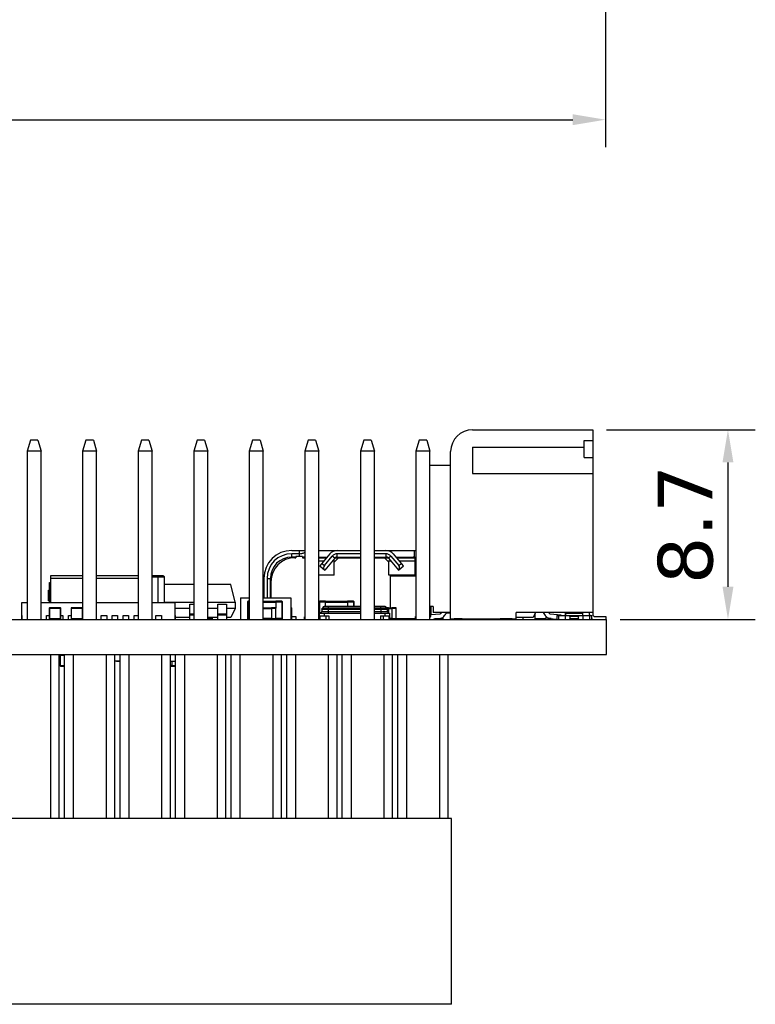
# Model space of a CAD drawing. Header units: millimetres. Extents: x 170 to 326, y 157 to 284.
# Tile 36 of 117: x 281 to 315, y 157 to 202. Entities that reach past the tile are written whole.
import ezdxf

# ---------------------------------------------------------------- set-up
doc = ezdxf.new("R2010")
doc.units = ezdxf.units.MM
doc.header["$LTSCALE"] = 30.734
doc.header["$PDMODE"] = 3
doc.header["$PDSIZE"] = 0.3125
doc.layers.get('0').update_dxf_attribs({"linetype": 'CONTINUOUS'})
doc.layers.get('Defpoints').update_dxf_attribs({"linetype": 'CONTINUOUS'})
doc.layers.add('dim', color=6, linetype='CONTINUOUS', lineweight=9)
doc.styles.add('Verdana', font='verdana.ttf', dxfattribs={"height": 2.5})
doc.dimstyles.new('aaaaaaaa 3.0', dxfattribs={"dimtxt": 2.5, "dimasz": 1.5, "dimexe": 1.25, "dimexo": 0.625, "dimtad": 1, "dimdec": 1, "dimzin": 9, "dimdsep": 46, "dimtxsty": 'Verdana', "dimcen": 0, "dimazin": 0, "dimtfac": 1, "dimtofl": 0, "dimtmove": 0, "dimatfit": 3, "dimfxl": 1, "dimlwd": 25, "dimlwe": 25, "dimarcsym": 0})

# ---------------------------------------------------------------- blocks, each defined once
blk = doc.blocks.new('*D9')
at = {"layer": 'Defpoints', "color": 0}
for p in [(223.204, 216.126), (308.179, 215.656), (308.179, 197.799)]:
    blk.add_point(p, dxfattribs=at)
at = {"layer": 'dim', "color": 0, "lineweight": 25}
for p, q in [((223.204, 215.501), (223.204, 196.549)), ((308.179, 215.031), (308.179, 196.549)), ((224.704, 197.799), (306.679, 197.799))]:
    blk.add_line(p, q, dxfattribs=at)
at = {"layer": 'dim', "color": 0}
for points in [[(224.704, 198.049), (224.704, 197.549), (223.204, 197.799)], [(306.679, 197.549), (306.679, 198.049), (308.179, 197.799)]]:
    blk.add_solid(points, dxfattribs=at)
at = {"layer": 'dim', "color": 0, "insert": (265.691, 199.731), "char_height": 2.5, "attachment_point": 5, "style": 'Verdana'}
blk.add_mtext('85', dxfattribs=at)
blk = doc.blocks.new('*D26')
at = {"layer": 'Defpoints', "color": 0}
for p in [(307.598, 183.62), (308.216, 174.935), (313.777, 174.935)]:
    blk.add_point(p, dxfattribs=at)
at = {"layer": 'dim', "color": 0, "lineweight": 25}
for p, q in [((308.223, 183.62), (315.027, 183.62)), ((313.777, 182.12), (313.777, 176.435)), ((308.841, 174.935), (315.027, 174.935))]:
    blk.add_line(p, q, dxfattribs=at)
at = {"layer": 'dim', "color": 0}
for points in [[(314.027, 182.12), (313.527, 182.12), (313.777, 183.62)], [(313.527, 176.435), (314.027, 176.435), (313.777, 174.935)]]:
    blk.add_solid(points, dxfattribs=at)
at = {"layer": 'dim', "color": 0, "insert": (311.844, 179.277), "char_height": 2.5, "attachment_point": 5, "rotation": 90, "style": 'Verdana'}
blk.add_mtext('8.7', dxfattribs=at)

msp = doc.modelspace()

# ---------------------------------------------------------------- linework, layer by layer
at = {"linetype": 'Continuous'}
for p, q in [((302.098, 183.62), (307.598, 183.62)), ((307.598, 183.62), (307.598, 175.17)), ((281.883, 183.135), (281.733, 182.635)), ((282.223, 183.135), (281.883, 183.135)), ((282.223, 183.135), (282.373, 182.635)), ((284.423, 183.135), (284.273, 182.635)), ((284.763, 183.135), (284.423, 183.135)), ((284.763, 183.135), (284.913, 182.635)), ((286.963, 183.135), (286.813, 182.635)), ((287.303, 183.135), (286.963, 183.135)), ((287.303, 183.135), (287.453, 182.635)), ((289.503, 183.135), (289.353, 182.635)), ((289.843, 183.135), (289.503, 183.135)), ((289.843, 183.135), (289.993, 182.635)), ((292.043, 183.135), (291.893, 182.635)), ((292.383, 183.135), (292.043, 183.135)), ((292.383, 183.135), (292.533, 182.635)), ((294.583, 183.135), (294.433, 182.635)), ((294.923, 183.135), (294.583, 183.135)), ((294.923, 183.135), (295.073, 182.635)), ((297.123, 183.135), (296.973, 182.635)), ((297.463, 183.135), (297.123, 183.135)), ((297.463, 183.135), (297.613, 182.635)), ((299.663, 183.135), (299.513, 182.635)), ((300.003, 183.135), (299.663, 183.135)), ((300.003, 183.135), (300.153, 182.635)), ((307.198, 183.13), (307.598, 183.13)), ((307.198, 182.35), (307.198, 183.13)), ((282.373, 182.635), (281.733, 182.635)), ((281.733, 182.635), (281.733, 174.935)), ((282.373, 174.935), (282.373, 182.635)), ((284.913, 182.635), (284.273, 182.635)), ((284.273, 182.635), (284.273, 174.935)), ((284.913, 174.935), (284.913, 182.635)), ((287.453, 182.635), (286.813, 182.635)), ((286.813, 182.635), (286.813, 174.935)), ((287.453, 174.935), (287.453, 182.635)), ((289.993, 182.635), (289.353, 182.635)), ((289.353, 182.635), (289.353, 174.935)), ((289.993, 174.935), (289.993, 182.635)), ((292.533, 182.635), (291.893, 182.635)), ((291.893, 182.635), (291.893, 174.935)), ((292.533, 174.935), (292.533, 182.635)), ((295.073, 182.635), (294.433, 182.635)), ((294.433, 182.635), (294.433, 174.935)), ((295.073, 174.935), (295.073, 182.635)), ((297.613, 182.635), (296.973, 182.635)), ((296.973, 182.635), (296.973, 174.935)), ((297.613, 174.935), (297.613, 182.635)), ((300.153, 182.635), (299.513, 182.635)), ((299.513, 182.635), (299.513, 174.935)), ((300.153, 174.935), (300.153, 182.635)), ((301.098, 174.97), (301.098, 182.62)), ((302.098, 182.82), (307.198, 182.82)), ((302.098, 182.82), (302.098, 181.62)), ((300.153, 182), (301.098, 182)), ((307.198, 182.35), (307.598, 182.35)), ((302.098, 181.62), (307.598, 181.62)), ((293.836, 178.095), (294.433, 178.095)), ((294.166, 177.945), (293.836, 177.945)), ((293.836, 177.795), (293.836, 177.945)), ((294.166, 178.095), (294.166, 177.815)), ((295.073, 178.095), (295.904, 178.095)), ((295.57, 177.933), (295.113, 177.388)), ((295.816, 178.095), (295.816, 178.083)), ((295.916, 178.095), (296.973, 178.095)), ((296.973, 177.945), (295.916, 177.945)), ((295.916, 177.795), (295.916, 177.945)), ((297.613, 178.095), (298.136, 178.095)), ((298.135, 177.945), (297.613, 177.945)), ((298.135, 177.945), (298.135, 177.795)), ((298.148, 178.095), (299.513, 178.095)), ((298.236, 178.083), (298.236, 178.095)), ((298.939, 177.388), (298.482, 177.933)), ((299.436, 178.095), (299.436, 177.795)), ((294.026, 177.795), (293.836, 177.795)), ((293.981, 177.765), (294.026, 177.765)), ((294.326, 177.815), (294.026, 177.815)), ((294.026, 177.815), (294.026, 177.765)), ((294.326, 177.815), (294.326, 177.765)), ((294.433, 177.795), (294.326, 177.795)), ((294.326, 177.765), (294.433, 177.765)), ((295.073, 177.795), (295.454, 177.795)), ((295.073, 177.765), (295.429, 177.765)), ((295.073, 177.615), (295.303, 177.615)), ((295.209, 177.503), (295.325, 177.406)), ((295.325, 177.406), (295.686, 177.837)), ((295.801, 177.741), (295.343, 177.195)), ((295.801, 177.741), (295.686, 177.837)), ((295.696, 177.615), (295.826, 177.615)), ((295.976, 177.765), (295.776, 177.565)), ((295.776, 176.965), (295.776, 177.565)), ((295.828, 177.765), (296.973, 177.765)), ((295.916, 177.795), (296.973, 177.795)), ((297.613, 177.795), (298.135, 177.795)), ((297.613, 177.765), (298.076, 177.765)), ((298.076, 177.765), (298.224, 177.765)), ((298.276, 177.565), (298.076, 177.765)), ((298.225, 177.615), (298.356, 177.615)), ((298.365, 177.837), (298.251, 177.741)), ((298.251, 177.741), (298.709, 177.195)), ((298.276, 176.965), (298.276, 177.565)), ((298.365, 177.837), (298.727, 177.406)), ((298.598, 177.795), (299.513, 177.795)), ((298.623, 177.765), (299.513, 177.765)), ((298.727, 177.406), (298.842, 177.503)), ((298.748, 177.615), (299.476, 177.615)), ((299.049, 177.795), (299.035, 177.765)), ((299.476, 176.965), (299.476, 177.765)), ((295.113, 177.388), (295.343, 177.195)), ((298.709, 177.195), (298.939, 177.388)), ((282.76, 176.635), (282.81, 176.635)), ((282.76, 175.715), (282.76, 176.635)), ((284.273, 176.935), (282.81, 176.935)), ((282.81, 176.935), (282.81, 175.715)), ((282.81, 176.835), (284.273, 176.835)), ((286.813, 176.935), (284.913, 176.935)), ((284.913, 176.835), (286.813, 176.835)), ((287.96, 176.935), (287.453, 176.935)), ((287.453, 176.885), (288.01, 176.885)), ((287.71, 176.935), (287.71, 175.715)), ((288.01, 176.885), (288.008, 176.901)), ((288.009, 176.895), (288.01, 176.885)), ((288.01, 175.715), (288.01, 176.885)), ((292.556, 176.815), (292.556, 175.935)), ((292.706, 176.815), (292.857, 176.815)), ((292.706, 176.815), (292.706, 175.935)), ((292.856, 175.935), (292.856, 176.815)), ((292.857, 176.815), (292.857, 176.265)), ((292.881, 176.665), (292.881, 175.935)), ((295.776, 176.965), (295.073, 176.965)), ((299.476, 176.965), (298.276, 176.965)), ((298.338, 176.935), (299.513, 176.935)), ((298.338, 176.935), (298.338, 175.46)), ((282.71, 176.285), (282.76, 176.285)), ((282.71, 175.785), (282.71, 176.285)), ((289.353, 176.535), (288.01, 176.535)), ((291.053, 176.535), (289.993, 176.535)), ((291.253, 175.735), (291.053, 176.535)), ((281.498, 175.715), (281.733, 175.715)), ((281.498, 174.935), (281.498, 175.715)), ((282.373, 175.715), (284.273, 175.715)), ((282.76, 175.785), (282.71, 175.785)), ((284.913, 175.715), (286.813, 175.715)), ((287.453, 175.715), (288.498, 175.715)), ((288.01, 175.735), (289.353, 175.735)), ((288.498, 174.935), (288.498, 175.715)), ((289.993, 175.735), (291.253, 175.735)), ((291.253, 175.735), (291.253, 175.435)), ((291.488, 175.935), (291.893, 175.935)), ((291.488, 175.935), (291.488, 174.936)), ((291.807, 175.74), (291.893, 175.74)), ((291.807, 175.74), (291.807, 174.98)), ((291.893, 175.77), (291.837, 175.77)), ((291.837, 174.95), (291.837, 175.77)), ((292.533, 175.935), (293.788, 175.935)), ((293.107, 175.76), (292.533, 175.76)), ((292.533, 175.73), (293.107, 175.73)), ((293.377, 175.77), (293.107, 175.77)), ((293.107, 175.77), (293.107, 175.45)), ((293.107, 175.74), (293.408, 175.74)), ((293.377, 175.77), (293.377, 174.95)), ((293.407, 174.98), (293.407, 175.74)), ((293.408, 174.98), (293.408, 175.74)), ((293.788, 175.935), (293.788, 174.936)), ((295.083, 175.74), (295.383, 175.74)), ((295.083, 175.74), (295.083, 175.235)), ((295.383, 175.77), (295.113, 175.77)), ((295.113, 175.235), (295.113, 175.77)), ((295.383, 175.535), (295.383, 175.77)), ((296.383, 175.76), (295.383, 175.76)), ((295.383, 175.73), (296.383, 175.73)), ((296.653, 175.77), (296.383, 175.77)), ((296.383, 175.77), (296.383, 175.535)), ((296.383, 175.74), (296.683, 175.74)), ((296.653, 175.77), (296.653, 175.535)), ((296.683, 175.535), (296.683, 175.74)), ((282.75, 175.45), (283.27, 175.45)), ((282.75, 175.45), (282.75, 174.97)), ((283.25, 175.47), (282.77, 175.47)), ((282.77, 174.95), (282.77, 175.47)), ((283.25, 175.47), (283.25, 174.95)), ((283.27, 174.97), (283.27, 175.45)), ((283.75, 175.45), (284.27, 175.45)), ((283.75, 175.45), (283.75, 174.97)), ((284.25, 175.47), (283.77, 175.47)), ((283.77, 174.95), (283.77, 175.47)), ((284.25, 175.47), (284.25, 174.95)), ((289.178, 175.435), (288.498, 175.435)), ((289.178, 175.635), (289.353, 175.635)), ((289.178, 174.935), (289.178, 175.635)), ((290.448, 175.435), (289.993, 175.435)), ((290.448, 175.635), (290.848, 175.635)), ((290.448, 174.935), (290.448, 175.635)), ((290.848, 175.635), (290.848, 174.935)), ((291.253, 175.435), (290.848, 175.435)), ((291.253, 175.435), (291.053, 175.035)), ((292.908, 175.46), (292.533, 175.46)), ((292.533, 175.44), (292.908, 175.44)), ((293.088, 175.47), (292.908, 175.47)), ((292.908, 175.47), (292.908, 174.95)), ((292.908, 175.45), (293.108, 175.45)), ((293.088, 175.47), (293.088, 174.95)), ((293.108, 174.97), (293.108, 175.45)), ((293.813, 175.47), (293.788, 175.47)), ((293.788, 175.45), (293.833, 175.45)), ((293.813, 175.47), (293.813, 174.95)), ((293.833, 174.97), (293.833, 175.45)), ((293.833, 174.935), (293.833, 175.45)), ((295.17, 175.235), (295.073, 175.235)), ((295.108, 175.225), (296.973, 175.225)), ((295.108, 174.935), (295.108, 175.225)), ((295.208, 175.415), (296.973, 175.415)), ((295.208, 175.415), (295.208, 175.3)), ((295.208, 175.3), (296.973, 175.3)), ((296.973, 175.435), (295.228, 175.435)), ((295.258, 175.475), (296.973, 175.475)), ((295.258, 175.475), (295.258, 175.455)), ((295.258, 175.455), (296.973, 175.455)), ((295.308, 175.225), (295.308, 175.105)), ((296.973, 175.535), (295.318, 175.535)), ((295.498, 175.545), (295.898, 175.545)), ((295.498, 175.535), (295.498, 175.545)), ((295.508, 175.435), (295.508, 175.535)), ((295.508, 175.3), (295.508, 175.415)), ((295.898, 175.535), (295.898, 175.545)), ((298.098, 175.535), (297.613, 175.535)), ((297.613, 175.475), (298.158, 175.475)), ((297.613, 175.455), (298.158, 175.455)), ((298.188, 175.435), (297.613, 175.435)), ((297.613, 175.415), (298.208, 175.415)), ((297.613, 175.3), (298.208, 175.3)), ((297.613, 175.225), (298.308, 175.225)), ((297.908, 175.435), (297.908, 175.535)), ((297.908, 175.415), (297.908, 175.3)), ((298.108, 175.105), (298.108, 175.225)), ((298.158, 175.455), (298.158, 175.475)), ((298.248, 175.47), (298.158, 175.47)), ((298.158, 175.45), (298.268, 175.45)), ((298.208, 175.3), (298.208, 175.415)), ((298.246, 175.235), (298.268, 175.235)), ((298.248, 175.47), (298.248, 175.235)), ((298.408, 175.46), (298.265, 175.46)), ((298.268, 175.235), (298.268, 175.45)), ((298.268, 175.44), (298.408, 175.44)), ((298.268, 175.226), (298.268, 175.235)), ((298.308, 175.225), (298.308, 174.935)), ((298.588, 175.47), (298.408, 175.47)), ((298.408, 175.47), (298.408, 174.95)), ((298.408, 175.45), (298.608, 175.45)), ((298.588, 175.47), (298.588, 174.95)), ((298.608, 174.97), (298.608, 175.45)), ((300.298, 175.525), (300.153, 175.525)), ((300.198, 175.525), (300.198, 175.17)), ((300.298, 175.525), (300.298, 175.25)), ((301.098, 175.25), (300.298, 175.25)), ((300.911, 175.235), (301.098, 175.235)), ((301.073, 175.236), (300.953, 175.236)), ((300.953, 175.236), (300.953, 175.235)), ((300.955, 175.236), (300.955, 175.235)), ((300.969, 175.236), (300.969, 175.235)), ((300.991, 175.235), (300.991, 175.236)), ((300.999, 175.236), (300.999, 175.235)), ((301.038, 175.236), (301.038, 175.235)), ((301.073, 175.236), (301.073, 175.235)), ((307.598, 175.25), (304.098, 175.25)), ((304.098, 174.97), (304.098, 175.25)), ((304.983, 175.25), (304.875, 175.035)), ((304.967, 174.95), (304.967, 175.219)), ((306.337, 175.25), (306.337, 175.121)), ((306.368, 175.25), (306.368, 175.22)), ((306.368, 175.22), (307.128, 175.22)), ((307.128, 175.22), (307.128, 175.25)), ((307.448, 175.17), (307.448, 175.25)), ((223.197, 174.935), (308.216, 174.935)), ((281.498, 175.115), (281.488, 175.115)), ((281.488, 175.115), (281.488, 174.935)), ((282.623, 175.115), (282.75, 175.115)), ((282.623, 174.935), (282.623, 175.115)), ((283.27, 174.97), (282.75, 174.97)), ((282.77, 174.95), (283.25, 174.95)), ((282.873, 174.95), (282.873, 174.935)), ((283.123, 174.935), (283.123, 174.95)), ((283.27, 175.115), (283.373, 175.115)), ((283.373, 175.115), (283.373, 174.935)), ((283.623, 175.115), (283.75, 175.115)), ((283.623, 174.935), (283.623, 175.115)), ((284.27, 174.97), (283.75, 174.97)), ((283.77, 174.95), (284.25, 174.95)), ((283.873, 174.95), (283.873, 174.935)), ((284.123, 174.935), (284.123, 174.95)), ((284.27, 175.115), (284.273, 175.115)), ((285.123, 175.115), (285.373, 175.115)), ((285.123, 174.935), (285.123, 175.115)), ((285.373, 175.115), (285.373, 174.935)), ((285.623, 175.115), (285.873, 175.115)), ((285.623, 174.935), (285.623, 175.115)), ((285.873, 175.115), (285.873, 174.935)), ((286.123, 175.115), (286.373, 175.115)), ((286.123, 174.935), (286.123, 175.115)), ((286.373, 175.115), (286.373, 174.935)), ((286.623, 175.115), (286.813, 175.115)), ((286.623, 174.935), (286.623, 175.115)), ((287.623, 175.115), (287.873, 175.115)), ((287.623, 174.935), (287.623, 175.115)), ((287.873, 175.115), (287.873, 174.935)), ((288.498, 175.115), (288.508, 175.115)), ((288.508, 175.115), (288.508, 174.935)), ((289.178, 175.035), (288.508, 175.035)), ((289.353, 175.186), (289.178, 175.186)), ((289.353, 175.133), (289.178, 175.133)), ((290.448, 175.035), (289.993, 175.035)), ((289.993, 174.985), (290.158, 174.985)), ((290.158, 174.985), (290.158, 175.035)), ((290.208, 174.935), (290.208, 175.035)), ((290.848, 175.186), (290.448, 175.186)), ((290.848, 175.133), (290.448, 175.133)), ((291.053, 175.035), (290.848, 175.035)), ((291.893, 174.98), (291.807, 174.98)), ((291.837, 174.95), (291.893, 174.95)), ((292.908, 174.98), (292.533, 174.98)), ((292.533, 174.96), (292.908, 174.96)), ((292.833, 174.935), (292.833, 174.936)), ((292.833, 174.935), (292.833, 174.936)), ((293.108, 174.97), (292.908, 174.97)), ((292.908, 174.95), (293.088, 174.95)), ((293.033, 174.936), (293.033, 174.935)), ((293.105, 174.96), (293.107, 174.96)), ((293.408, 174.98), (293.107, 174.98)), ((293.107, 174.969), (293.107, 174.95)), ((293.107, 174.95), (293.377, 174.95)), ((293.633, 174.936), (293.633, 174.935)), ((293.833, 174.97), (293.788, 174.97)), ((293.788, 174.95), (293.813, 174.95)), ((294.036, 175.065), (293.833, 175.065)), ((294.036, 174.935), (294.036, 175.065)), ((294.433, 175.065), (294.416, 175.065)), ((294.416, 174.935), (294.416, 175.065)), ((295.108, 175.105), (295.528, 175.105)), ((295.138, 174.935), (295.138, 175.105)), ((295.408, 174.935), (295.408, 175.105)), ((295.528, 175.105), (295.528, 174.935)), ((297.888, 175.105), (298.308, 175.105)), ((297.888, 175.105), (297.888, 174.935)), ((298.008, 175.105), (298.008, 174.935)), ((298.278, 175.105), (298.278, 174.935)), ((298.408, 174.98), (298.308, 174.98)), ((298.308, 174.96), (298.408, 174.96)), ((298.408, 174.96), (298.338, 174.96)), ((298.376, 174.935), (298.376, 174.96)), ((298.608, 174.97), (298.408, 174.97)), ((298.408, 174.95), (298.588, 174.95)), ((299.498, 174.96), (298.605, 174.96)), ((298.676, 174.935), (298.676, 174.96)), ((298.876, 174.935), (298.876, 174.96)), ((299.216, 174.935), (299.216, 174.96)), ((299.498, 175.07), (299.513, 175.07)), ((299.498, 174.935), (299.498, 175.07)), ((300.153, 174.937), (300.625, 174.987)), ((300.605, 175.186), (300.201, 175.144)), ((300.758, 174.96), (300.363, 174.96)), ((300.436, 174.935), (300.436, 174.96)), ((300.626, 174.96), (300.626, 174.935)), ((300.758, 174.935), (300.758, 175.05)), ((301.098, 174.97), (304.098, 174.97)), ((301.258, 174.935), (301.258, 174.97)), ((301.623, 174.96), (301.258, 174.96)), ((301.346, 174.96), (301.346, 174.935)), ((301.496, 174.96), (301.496, 174.935)), ((301.623, 174.935), (301.623, 174.97)), ((303.073, 174.935), (303.073, 174.97)), ((303.358, 174.935), (303.358, 174.97)), ((303.907, 174.96), (303.358, 174.96)), ((303.907, 174.935), (303.907, 174.97)), ((304.875, 175.035), (304.098, 175.035)), ((304.407, 174.935), (304.407, 175.035)), ((304.947, 175.179), (304.947, 174.97)), ((305.467, 174.97), (304.947, 174.97)), ((304.967, 174.95), (305.447, 174.95)), ((305.447, 175.095), (305.447, 174.95)), ((305.467, 174.97), (305.467, 175.074)), ((305.547, 175.012), (305.547, 174.98)), ((305.694, 174.98), (305.547, 174.98)), ((305.577, 174.95), (305.577, 174.998)), ((305.577, 174.95), (305.948, 174.95)), ((305.625, 174.987), (305.948, 174.953)), ((306.146, 175.133), (305.646, 175.186)), ((305.948, 175.12), (307.548, 175.12)), ((305.948, 175.12), (305.948, 174.935)), ((306.048, 174.935), (306.048, 175.12)), ((306.145, 175.12), (306.146, 175.133)), ((306.348, 174.935), (306.348, 175.12)), ((306.948, 175.07), (306.548, 175.07)), ((306.548, 175.07), (306.548, 174.97)), ((306.948, 174.97), (306.548, 174.97)), ((306.948, 174.97), (306.948, 175.07)), ((307.148, 175.12), (307.148, 174.935)), ((307.448, 175.12), (307.448, 174.935)), ((307.548, 174.935), (307.548, 175.12)), ((307.698, 175.07), (308.198, 175.07)), ((308.198, 175.07), (308.198, 174.935)), ((308.207, 174.935), (308.207, 173.335)), ((223.197, 173.335), (308.216, 173.335)), ((282.803, 173.335), (282.803, 165.835)), ((283.203, 165.835), (283.203, 173.335)), ((283.248, 173.035), (283.203, 173.035)), ((283.248, 173.299), (283.443, 173.299)), ((283.248, 173.299), (283.248, 172.819)), ((283.443, 173.319), (283.268, 173.319)), ((283.268, 172.799), (283.268, 173.319)), ((283.443, 165.835), (283.443, 173.335)), ((283.843, 173.335), (283.843, 165.835)), ((285.343, 173.335), (285.343, 165.835)), ((285.743, 165.835), (285.743, 173.335)), ((285.983, 173.035), (285.743, 173.035)), ((285.819, 173.034), (285.819, 173.035)), ((285.819, 173.034), (285.973, 173.034)), ((285.855, 173.034), (285.855, 173.035)), ((285.894, 173.034), (285.894, 173.035)), ((285.901, 173.035), (285.901, 173.034)), ((285.924, 173.034), (285.924, 173.035)), ((285.937, 173.034), (285.937, 173.035)), ((285.939, 173.034), (285.939, 173.035)), ((285.973, 173.034), (285.973, 173.035)), ((285.983, 165.835), (285.983, 173.335)), ((286.383, 173.335), (286.383, 165.835)), ((287.883, 173.335), (287.883, 165.835)), ((288.283, 165.835), (288.283, 173.335)), ((288.283, 173.035), (288.508, 173.035)), ((288.283, 173.034), (288.323, 173.034)), ((288.323, 173.034), (288.323, 173.035)), ((288.358, 173.035), (288.358, 172.799)), ((288.508, 173.335), (288.508, 173.035)), ((288.523, 173.319), (288.508, 173.319)), ((288.508, 173.299), (288.523, 173.299)), ((288.523, 165.835), (288.523, 173.335)), ((288.923, 173.335), (288.923, 165.835)), ((290.423, 173.335), (290.423, 165.835)), ((290.823, 165.835), (290.823, 173.335)), ((291.063, 165.835), (291.063, 173.335)), ((291.463, 173.335), (291.463, 165.835)), ((292.963, 173.335), (292.963, 165.835)), ((293.363, 165.835), (293.363, 173.335)), ((293.603, 165.835), (293.603, 173.335)), ((294.003, 173.335), (294.003, 165.835)), ((295.503, 173.335), (295.503, 165.835)), ((295.903, 165.835), (295.903, 173.335)), ((296.143, 165.835), (296.143, 173.335)), ((296.543, 173.335), (296.543, 165.835)), ((298.043, 173.335), (298.043, 165.835)), ((298.443, 165.835), (298.443, 173.335)), ((298.683, 165.835), (298.683, 173.335)), ((299.083, 173.335), (299.083, 165.835)), ((300.583, 173.335), (300.583, 165.835)), ((300.983, 165.835), (300.983, 173.335)), ((283.443, 172.819), (283.248, 172.819)), ((283.268, 172.799), (283.443, 172.799)), ((288.358, 172.829), (288.283, 172.829)), ((288.283, 172.809), (288.358, 172.809)), ((288.283, 172.799), (288.523, 172.799)), ((288.523, 172.819), (288.358, 172.819)), ((301.133, 165.835), (250.273, 165.835)), ((301.133, 157.335), (301.133, 165.835)), ((301.133, 157.335), (250.273, 157.335))]:
    msp.add_line(p, q, dxfattribs=at)
for centre, radius, start, end in [((302.098, 182.62), 1, 90, 180), ((293.836, 176.815), 1.28, 90, 180), ((293.836, 176.815), 1.13, 90, 179.9999), ((295.916, 177.645), 0.45, 90.0856, 140.1351), ((295.916, 177.645), 0.3, 90.0001, 140.0615), ((298.135, 177.645), 0.3, 39.9513, 89.9999), ((298.135, 177.645), 0.45, 39.7482, 89.9199), ((293.836, 176.815), 0.98, 90, 180), ((293.981, 176.665), 1.1, 90, 180), ((295.916, 177.645), 0.15, 89.9996, 140.1031), ((298.135, 177.645), 0.15, 39.7799, 90.004), ((299.41, 177.745), 0.05, 90, 156.0375), ((295.439, 177.31), 0.15, 140.0024, 230.0155), ((298.612, 177.31), 0.15, 310.0157, 40.0047), ((287.96, 176.885), 0.05, 19.1899, 90), ((293.836, 176.215), 0.98, 180, 192.8661), ((291.837, 175.74), 0.03, 90, 180), ((293.377, 175.74), 0.03, 0, 90), ((293.378, 175.74), 0.03, 0, 90), ((295.113, 175.74), 0.03, 90, 180), ((296.653, 175.74), 0.03, 0, 90), ((282.77, 175.45), 0.02, 90, 180), ((283.25, 175.45), 0.02, 0, 90), ((283.77, 175.45), 0.02, 90, 180), ((293.088, 175.45), 0.02, 0, 90), ((293.813, 175.45), 0.02, 0, 90), ((293.813, 175.45), 0.02, 0, 90), ((295.133, 175.3), 0.075, 270, 0), ((295.228, 175.415), 0.02, 108.9681, 126.2078), ((295.238, 175.455), 0.02, 270, 0), ((295.318, 175.475), 0.06, 90, 180), ((298.098, 175.475), 0.06, 0, 90), ((298.178, 175.455), 0.02, 180, 270), ((298.187, 175.413), 0.0216, 50.8675, 52.623), ((298.187, 175.414), 0.0205, 30.618, 36.3082), ((298.283, 175.3), 0.075, 180, 270), ((298.248, 175.45), 0.02, 0, 90), ((298.588, 175.45), 0.02, 0, 90), ((282.77, 174.97), 0.02, 180, 270), ((283.25, 174.97), 0.02, 270, 0), ((283.77, 174.97), 0.02, 180, 270), ((284.25, 174.97), 0.02, 270, 0), ((291.837, 174.98), 0.03, 180, 270), ((293.088, 174.97), 0.02, 270, 0), ((293.377, 174.98), 0.03, 270, 0), ((293.378, 174.98), 0.03, 270, 0), ((293.813, 174.97), 0.02, 270, 0), ((298.588, 174.97), 0.02, 270, 0), ((299.948, 175.17), 0.25, 325.2511, 0), ((304.967, 174.97), 0.02, 180, 270), ((305.447, 174.97), 0.02, 270, 0), ((305.577, 174.98), 0.03, 180, 270), ((307.698, 175.17), 0.25, 180, 191.4683), ((307.698, 175.17), 0.25, 233.9731, 250.5974), ((307.698, 175.17), 0.1, 180, 270), ((283.268, 173.299), 0.02, 90, 180), ((283.268, 172.819), 0.02, 180, 270)]:
    msp.add_arc(centre, radius, start, end, dxfattribs=at)
for centre, major_axis, start_param, end_param in [((306.448, 175.07), (-0.0707, 0.0707), -2.356195, -1.832596), ((306.448, 174.97), (0.0707, 0.0707), -1.142981, -0.785398), ((307.048, 175.07), (-0.0707, 0.0707), 0.261799, 0.785398), ((307.048, 174.97), (0.0707, 0.0707), 2.356195, 2.71384)]:
    msp.add_ellipse(centre, major_axis=major_axis, ratio=1, start_param=start_param, end_param=end_param, dxfattribs=at)
for points, knots in [([(294.166, 177.945), (294.194, 177.945), (294.247, 177.948), (294.322, 177.961), (294.384, 177.982), (294.419, 178.001), (294.433, 178.012)], [0, 0, 0, 0, 0.29839, 0.574247, 0.810832, 1, 1, 1, 1]), ([(287.75, 176.885), (287.75, 176.891), (287.749, 176.903), (287.747, 176.917), (287.743, 176.926), (287.739, 176.931), (287.735, 176.934), (287.733, 176.935)], [0, 0, 0, 0, 0.328863, 0.639678, 0.766371, 0.867538, 1, 1, 1, 1]), ([(295.208, 175.415), (295.208, 175.42), (295.212, 175.43), (295.223, 175.435), (295.228, 175.435)], [0, 0, 0, 0, 0.499991, 1, 1, 1, 1]), ([(295.209, 175.421), (295.209, 175.422), (295.211, 175.426), (295.213, 175.429), (295.216, 175.431)], [0, 0, 0, 0, 0.251845, 1, 1, 1, 1]), ([(295.505, 175.225), (295.505, 175.225), (295.505, 175.225), (295.506, 175.226), (295.506, 175.228), (295.506, 175.23), (295.506, 175.234), (295.507, 175.239), (295.507, 175.247), (295.508, 175.258), (295.508, 175.271), (295.508, 175.285), (295.508, 175.295), (295.508, 175.3)], [0, 0, 0, 0, 0.006154, 0.021117, 0.045208, 0.078329, 0.120235, 0.170591, 0.294642, 0.445808, 0.618235, 0.80547, 1, 1, 1, 1]), ([(295.508, 175.415), (295.509, 175.417), (295.51, 175.42), (295.512, 175.425), (295.512, 175.428), (295.512, 175.431), (295.512, 175.433), (295.511, 175.434), (295.51, 175.435), (295.509, 175.435)], [0, 0, 0, 0, 0.356144, 0.517423, 0.658113, 0.774041, 0.864649, 0.934901, 1, 1, 1, 1]), ([(297.908, 175.415), (297.907, 175.417), (297.905, 175.42), (297.904, 175.425), (297.903, 175.428), (297.903, 175.431), (297.904, 175.433), (297.905, 175.434), (297.906, 175.435), (297.906, 175.435)], [0, 0, 0, 0, 0.340198, 0.509455, 0.66108, 0.784082, 0.875949, 0.942122, 1, 1, 1, 1]), ([(297.908, 175.3), (297.908, 175.295), (297.908, 175.285), (297.908, 175.271), (297.908, 175.258), (297.908, 175.247), (297.909, 175.239), (297.909, 175.234), (297.909, 175.23), (297.909, 175.228), (297.91, 175.226), (297.91, 175.225), (297.91, 175.225), (297.91, 175.225)], [0, 0, 0, 0, 0.194547, 0.381693, 0.554066, 0.705187, 0.829276, 0.87964, 0.921576, 0.95473, 0.978851, 0.993838, 1, 1, 1, 1]), ([(298.208, 175.415), (298.208, 175.417), (298.207, 175.422), (298.202, 175.429), (298.195, 175.433), (298.19, 175.435), (298.188, 175.435)], [0, 0, 0, 0, 0.243166, 0.499796, 0.756673, 1, 1, 1, 1]), ([(298.188, 175.435), (298.188, 175.435), (298.19, 175.434), (298.193, 175.434), (298.194, 175.433)], [0, 0, 0, 0, 0.244442, 1, 1, 1, 1]), ([(300.672, 175.25), (300.663, 175.238), (300.645, 175.217), (300.622, 175.195), (300.608, 175.187), (300.605, 175.186), (300.605, 175.186)], [0, 0, 0, 0, 0.46081, 0.911564, 0.987271, 1, 1, 1, 1]), ([(300.625, 174.987), (300.643, 174.989), (300.674, 174.996), (300.73, 175.024), (300.789, 175.075), (300.852, 175.152), (300.895, 175.213), (300.917, 175.244), (300.921, 175.25)], [0, 0, 0, 0, 0.134054, 0.257796, 0.495762, 0.733728, 0.953388, 1, 1, 1, 1]), ([(305.33, 175.25), (305.34, 175.236), (305.37, 175.193), (305.42, 175.125), (305.483, 175.055), (305.549, 175.006), (305.6, 174.99), (305.625, 174.987)], [0, 0, 0, 0, 0.119949, 0.357915, 0.577575, 0.797236, 1, 1, 1, 1]), ([(305.646, 175.186), (305.645, 175.186), (305.635, 175.192), (305.611, 175.211), (305.591, 175.234), (305.579, 175.25)], [0, 0, 0, 0, 0.043009, 0.355766, 1, 1, 1, 1]), ([(306.361, 175.136), (306.364, 175.141), (306.367, 175.153), (306.369, 175.181), (306.368, 175.204), (306.368, 175.22)], [0, 0, 0, 0, 0.195282, 0.434838, 1, 1, 1, 1]), ([(307.128, 175.22), (307.128, 175.208), (307.128, 175.188), (307.129, 175.163), (307.132, 175.145), (307.135, 175.135), (307.141, 175.127), (307.146, 175.124), (307.149, 175.123)], [0, 0, 0, 0, 0.320596, 0.604858, 0.723969, 0.826005, 0.914776, 1, 1, 1, 1]), ([(306.33, 175.12), (306.337, 175.12), (306.35, 175.121), (306.359, 175.131), (306.361, 175.136)], [0, 0, 0, 0, 0.525043, 1, 1, 1, 1])]:
    msp.add_open_spline(points, degree=3, knots=knots, dxfattribs=at)
for points in [[(295.221, 175.433), (295.223, 175.434), (295.225, 175.435), (295.228, 175.435)], [(298.194, 175.433), (298.196, 175.433), (298.198, 175.432), (298.2, 175.43)], [(298.2, 175.43), (298.202, 175.429), (298.203, 175.427), (298.204, 175.426)]]:
    msp.add_open_spline(points, degree=3, dxfattribs=at)

# ---------------------------------------------------------------- dimensions: what is measured, and where the dimension line sits
at = {"layer": 'dim'}
dim = msp.add_linear_dim(base=(308.179, 197.799), p1=(223.204, 216.126), p2=(308.179, 215.656), dimstyle='aaaaaaaa 3.0', dxfattribs=at)
dim.commit()
dim.dimension.update_dxf_attribs({"geometry": '*D9', "text_midpoint": (265.691, 199.731)})
dim = msp.add_linear_dim(base=(313.777, 174.935), p1=(307.598, 183.62), p2=(308.216, 174.935), angle=90, dimstyle='aaaaaaaa 3.0', dxfattribs=at)
dim.commit()
dim.dimension.update_dxf_attribs({"geometry": '*D26', "text_midpoint": (311.844, 179.277)})

doc.saveas('drawing.dxf')
